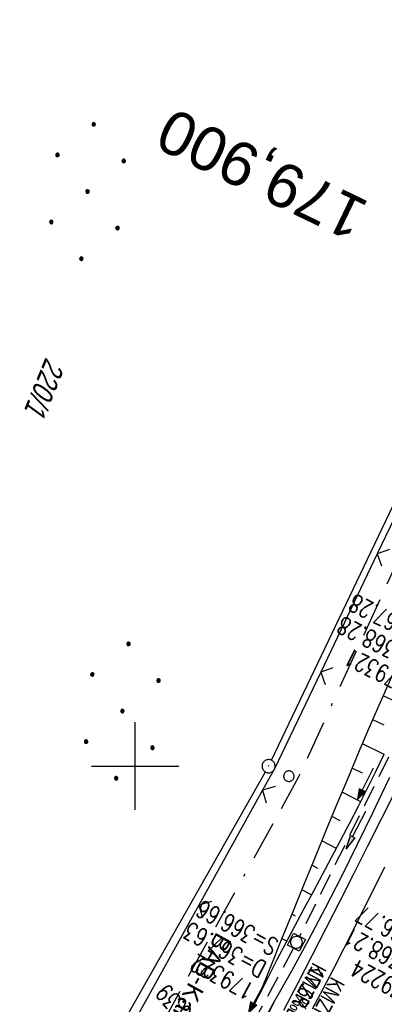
# Model space of a CAD drawing. Extents: x 507875 to 508634, y 446340 to 447363.
# Tile 46 of 70: x 508187 to 508228, y 446773 to 446885. Entities that reach past the tile are written whole.
import ezdxf
from ezdxf.enums import TextEntityAlignment as Align

# ---------------------------------------------------------------- set-up
doc = ezdxf.new("R2010")
doc.units = 0
doc.header["$LTSCALE"] = 10
doc.header["$MEASUREMENT"] = 0
for name, pattern in [('ACAD_ISO16W100', [73, 15, -6.5, 15, -6.5, 15, -7, 1, -7]), ('AUSGEZOGEN', [0]), ('LT00', [0]), ('LT17', [0.15, 0.1, -0.05]), ('STRICHLINIE2', [0.375, 0.25, -0.125])]:
    doc.linetypes.add(name, pattern=pattern)
doc.layers.get('0').update_dxf_attribs({"linetype": 'LT00'})
for name, color, linetype in [('--EK_FBR', 250, 'LT00'), ('--EK_Halt-Pfeil', 4, 'LT00'), ('--EK_Haltung', 7, 'STRICHLINIE2'), ('--EK_Haltung-Text', 140, 'LT00'), ('--EK_Schacht-Text', 5, 'LT00'), ('--EK_ST-93-1', 30, 'LT17'), ('--EL_DFK_AB_L', 21, 'LT00'), ('--EL_DFK_AB_P', 7, 'LT00'), ('--EL_Halt-Pfeil', 4, 'LT00'), ('--EL_Haltung', 182, 'STRICHLINIE2'), ('--EL_Haltung-Text', 182, 'LT00'), ('BAB-KABEL', 220, 'ACAD_ISO16W100'), ('BAB-KABEL_TEXT', 221, 'Continuous'), ('DFK_AB_L', 21, 'LT00'), ('DFK_AB_P', 7, 'LT00'), ('DFK_FLUR_NR', 250, 'LT00'), ('DFK_NUTZUNG', 250, 'LT00'), ('DFK_VERMPKT', 252, 'LT00'), ('PFEIL', 140, 'AUSGEZOGEN'), ('V127_AFBR_BAB', 250, 'LT00'), ('V127_BOESCH', 250, 'LT00'), ('V127_BOSCHUNG', 250, 'LT00'), ('V127_GRABEN', 250, 'LT00'), ('V127_KA_MULD', 182, 'LT00'), ('V127_LD_MARK', 250, 'LT00'), ('V127_RASTER', 250, 'LT00'), ('V127_ZAUN', 40, 'LT00')]:
    doc.layers.add(name, color=color, linetype=linetype)
doc.styles.add('Beschrift', font='ARIAL.TTF')
doc.styles.add('Haltungsbeschriftung', font='ARIAL.TTF', dxfattribs={"width": 0.75})
doc.styles.add('schachtbeschriftung', font='romans.shx', dxfattribs={"width": 0.75, "height": 2})
doc.styles.get("Standard").update_dxf_attribs({"font": 'ARIAL.TTF'})

# ---------------------------------------------------------------- blocks, each defined once
blk = doc.blocks.new('SYMB7010')
at = {"color": 0, "linetype": 'ByBlock'}
for points in [[(-0.031408, 0.499213), (-0.093728, 0.49134), (-0.15457, 0.475719), (-0.212975, 0.452595), (-0.268021, 0.422333), (-0.31884, 0.385411), (-0.36463, 0.342411), (-0.40467, 0.29401), (-0.438329, 0.240973), (-0.465074, 0.184136), (-0.484486, 0.124395), (-0.496256, 0.062692), (-0.5002, 0)], [(-0.5002, 0), (-0.496256, -0.062692), (-0.484486, -0.124395), (-0.465075, -0.184136), (-0.438329, -0.240973), (-0.404671, -0.29401), (-0.36463, -0.342411), (-0.31884, -0.385411), (-0.268021, -0.422333), (-0.212975, -0.452595), (-0.154571, -0.475719), (-0.093728, -0.49134), (-0.031408, -0.499213), (0.031408, -0.499213)], [(0.5002, 0), (0.496256, 0.062692), (0.484485, 0.124395), (0.465074, 0.184136), (0.438329, 0.240973), (0.40467, 0.29401), (0.36463, 0.342411), (0.31884, 0.385411), (0.268021, 0.422333), (0.212975, 0.452595), (0.15457, 0.475719), (0.093728, 0.49134), (0.031408, 0.499213), (-0.031408, 0.499213)], [(0.031408, -0.499213), (0.093728, -0.491341), (0.15457, -0.475719), (0.212975, -0.452595), (0.268021, -0.422333), (0.31884, -0.385411), (0.36463, -0.342411), (0.404671, -0.294011), (0.438329, -0.240974), (0.465075, -0.184136), (0.484486, -0.124395), (0.496256, -0.062692), (0.500201, 0)]]:
    blk.add_lwpolyline(points, dxfattribs=at)
blk = doc.blocks.new('Ackerland7')
at = {"layer": 'DFK_NUTZUNG', "color": 0, "linetype": 'ByBlock'}
for p, q in [((-4, 3.93), (-4, 3.67)), ((-3.95, 3.63), (-3.95, 3.97)), ((-3.9, 3.99), (-3.9, 3.61)), ((-3.85, 3.6), (-3.85, 4)), ((-3.8, 3.99), (-3.8, 3.61)), ((-3.75, 3.63), (-3.75, 3.97)), ((-3.7, 3.93), (-3.7, 3.67)), ((-3.65, 3.8), (-3.65, 3.8)), ((3.7, 3.93), (3.7, 3.67)), ((3.75, 3.63), (3.75, 3.97)), ((3.8, 3.99), (3.8, 3.61)), ((3.85, 3.6), (3.85, 4)), ((3.9, 3.99), (3.9, 3.61)), ((3.95, 3.63), (3.95, 3.97)), ((4, 3.93), (4, 3.67)), ((4.05, 3.8), (4.05, 3.8)), ((-7.85, 0.13), (-7.85, -0.13)), ((-7.8, -0.17), (-7.8, 0.17)), ((-7.75, 0.19), (-7.75, -0.19)), ((-7.7, -0.2), (-7.7, 0.2)), ((-7.65, 0.19), (-7.65, -0.19)), ((-7.6, -0.17), (-7.6, 0.17)), ((-7.55, 0.13), (-7.55, -0.13)), ((-7.5, 0), (-7.5, 0)), ((-0.15, 0.13), (-0.15, -0.13)), ((-0.1, -0.17), (-0.1, 0.17)), ((-0.05, 0.19), (-0.05, -0.19)), ((0, -0.2), (0, 0.2)), ((0.05, 0.19), (0.05, -0.19)), ((0.1, -0.17), (0.1, 0.17)), ((0.15, 0.13), (0.15, -0.13)), ((0.2, 0), (0.2, 0)), ((7.55, 0.13), (7.55, -0.13)), ((7.6, -0.17), (7.6, 0.17)), ((7.65, 0.19), (7.65, -0.19)), ((7.7, -0.2), (7.7, 0.2)), ((7.75, 0.19), (7.75, -0.19)), ((7.8, -0.17), (7.8, 0.17)), ((7.85, 0.13), (7.85, -0.13)), ((7.9, 0), (7.9, 0)), ((-4, -3.67), (-4, -3.93)), ((-3.95, -3.97), (-3.95, -3.63)), ((-3.9, -3.61), (-3.9, -3.99)), ((-3.85, -4), (-3.85, -3.6)), ((-3.8, -3.61), (-3.8, -3.99)), ((-3.75, -3.97), (-3.75, -3.63)), ((-3.7, -3.67), (-3.7, -3.93)), ((-3.65, -3.8), (-3.65, -3.8)), ((3.7, -3.67), (3.7, -3.93)), ((3.75, -3.97), (3.75, -3.63)), ((3.8, -3.61), (3.8, -3.99)), ((3.85, -4), (3.85, -3.6)), ((3.9, -3.61), (3.9, -3.99)), ((3.95, -3.97), (3.95, -3.63)), ((4, -3.67), (4, -3.93)), ((4.05, -3.8), (4.05, -3.8))]:
    blk.add_line(p, q, dxfattribs=at)
for points in [[(-3.65, 3.8), (-3.67, 3.89), (-3.73, 3.96), (-3.81, 3.99), (-3.89, 3.99), (-3.97, 3.96), (-4.03, 3.89), (-4.05, 3.8), (-4.03, 3.71), (-3.97, 3.64), (-3.89, 3.6), (-3.81, 3.6), (-3.73, 3.64), (-3.67, 3.71), (-3.65, 3.8)], [(4.05, 3.8), (4.03, 3.89), (3.97, 3.96), (3.89, 3.99), (3.81, 3.99), (3.73, 3.96), (3.67, 3.89), (3.65, 3.8), (3.67, 3.71), (3.73, 3.64), (3.81, 3.61), (3.89, 3.61), (3.97, 3.64), (4.03, 3.71), (4.05, 3.8)], [(-7.5, 0), (-7.52, 0.09), (-7.58, 0.16), (-7.66, 0.19), (-7.74, 0.19), (-7.82, 0.16), (-7.88, 0.09), (-7.9, 0)], [(0.2, 0), (0.18, 0.09), (0.12, 0.16), (0.04, 0.19), (-0.04, 0.19), (-0.12, 0.16), (-0.18, 0.09), (-0.2, 0)], [(-0.2, 0), (-0.18, -0.09), (-0.12, -0.16), (-0.04, -0.19), (0.04, -0.19), (0.12, -0.16), (0.18, -0.09), (0.2, 0)], [(7.9, 0), (7.88, 0.09), (7.82, 0.16), (7.74, 0.19), (7.66, 0.19), (7.58, 0.16), (7.52, 0.09), (7.5, 0)], [(7.5, 0), (7.52, -0.09), (7.58, -0.16), (7.66, -0.19), (7.74, -0.19), (7.82, -0.16), (7.88, -0.09), (7.9, 0)], [(-7.9, 0), (-7.88, -0.09), (-7.82, -0.16), (-7.74, -0.19), (-7.66, -0.19), (-7.58, -0.16), (-7.52, -0.09), (-7.5, 0)], [(-3.65, -3.8), (-3.67, -3.71), (-3.73, -3.64), (-3.81, -3.61), (-3.89, -3.61), (-3.97, -3.64), (-4.03, -3.71), (-4.05, -3.8), (-4.03, -3.89), (-3.97, -3.96), (-3.89, -3.99), (-3.81, -3.99), (-3.73, -3.96), (-3.67, -3.89), (-3.65, -3.8)], [(4.05, -3.8), (4.03, -3.71), (3.97, -3.64), (3.89, -3.61), (3.81, -3.61), (3.73, -3.64), (3.67, -3.71), (3.65, -3.8), (3.67, -3.89), (3.73, -3.96), (3.81, -3.99), (3.89, -3.99), (3.97, -3.96), (4.03, -3.89), (4.05, -3.8)]]:
    blk.add_lwpolyline(points, dxfattribs=at)
blk = doc.blocks.new('SYMB0024')
at = {"color": 0, "linetype": 'ByBlock'}
for p, q in [((-0.5, 0.5), (0, 0)), ((0, 0), (0.5, 0.5))]:
    blk.add_line(p, q, dxfattribs=at)
blk = doc.blocks.new('Pfreil3')
at = {"layer": 'PFEIL'}
blk.add_hatch(color=256, dxfattribs=at).paths.add_polyline_path([(-1.55, 0.27), (-1.55, -0.27), (0, 0)])
for p, q in [((-1.55, 0), (-4.83, 0)), ((-1.55, -0.27), (-1.55, 0.27)), ((-1.55, 0.27), (0, 0)), ((0, 0), (-1.55, -0.27))]:
    blk.add_line(p, q, dxfattribs=at)
blk = doc.blocks.new('SYMB1210')
at = {"color": 0, "linetype": 'ByBlock'}
blk.add_line((0.018815, -0.179014), (0.055623, -0.17119), dxfattribs=at)
for points in [[(-0.2, -0.2), (-0.2, 0.2), (0.2, 0.2), (0.2, -0.2), (-0.2, -0.2)], [(0.018815, 0.179014), (-0.018815, 0.179014), (-0.055623, 0.17119), (-0.09, 0.155885), (-0.120444, 0.133766), (-0.145623, 0.105801), (-0.164438, 0.073213), (-0.176067, 0.037424), (-0.18, 0)], [(-0.18, 0), (-0.176067, -0.037424), (-0.164438, -0.073213), (-0.145623, -0.105801), (-0.120444, -0.133766), (-0.09, -0.155885), (-0.055623, -0.17119), (-0.018815, -0.179014), (0.018815, -0.179014)], [(0.18, 0), (0.176067, 0.037424), (0.164438, 0.073213), (0.145623, 0.105801), (0.120444, 0.133766), (0.09, 0.155885), (0.055623, 0.17119), (0.018815, 0.179014)], [(0.055623, -0.17119), (0.09, -0.155885), (0.120444, -0.133766), (0.145623, -0.105801), (0.164438, -0.073213), (0.176067, -0.037424), (0.18, 0)]]:
    blk.add_lwpolyline(points, dxfattribs=at)
blk = doc.blocks.new('SYMB0003')
at = {"color": 0, "linetype": 'ByBlock'}
for p, q in [((-0.015712, 0), (0.010166, 0.012015)), ((0, -0.021257), (-0.015712, 0)), ((0.010166, 0.012015), (0, -0.021257))]:
    blk.add_line(p, q, dxfattribs=at)
for points in [[(-0.031395, 0.499013), (-0.093691, 0.491144), (-0.154509, 0.475528), (-0.21289, 0.452414), (-0.267913, 0.422164), (-0.318712, 0.385257), (-0.364484, 0.342274), (-0.404509, 0.293893), (-0.438154, 0.240877), (-0.464888, 0.184062), (-0.484292, 0.124345), (-0.496058, 0.062667), (-0.5, 0)], [(-0.5, 0), (-0.496058, -0.062667), (-0.484292, -0.124345), (-0.464888, -0.184062), (-0.438154, -0.240877), (-0.404509, -0.293893), (-0.364485, -0.342274), (-0.318712, -0.385257), (-0.267914, -0.422164), (-0.21289, -0.452414), (-0.154509, -0.475529), (-0.093691, -0.491144), (-0.031395, -0.499014), (0.031395, -0.499014)], [(0.5, 0), (0.496057, 0.062667), (0.484292, 0.124345), (0.464888, 0.184062), (0.438153, 0.240877), (0.404509, 0.293893), (0.364484, 0.342274), (0.318712, 0.385257), (0.267913, 0.422164), (0.21289, 0.452414), (0.154509, 0.475528), (0.093691, 0.491144), (0.031395, 0.499013), (-0.031395, 0.499013)], [(0.031395, -0.499014), (0.093691, -0.491144), (0.154509, -0.475529), (0.21289, -0.452414), (0.267914, -0.422164), (0.318712, -0.385257), (0.364485, -0.342274), (0.404509, -0.293893), (0.438154, -0.240877), (0.464889, -0.184062), (0.484292, -0.124345), (0.496058, -0.062667), (0.5, 0)]]:
    blk.add_lwpolyline(points, dxfattribs=at)
blk = doc.blocks.new('SYMB0070')
at = {"color": 0, "linetype": 'ByBlock'}
for p, q in [((-0.5, 0), (0.2, 0)), ((0.5, 0), (0.2, 0.1)), ((0.2, 0.1), (0.2, 0)), ((0.468, 0), (0.21, 0.086)), ((0.21, 0.086), (0.21, -0.086)), ((0.21, -0.086), (0.468, 0)), ((0.22, -0.072), (0.437, 0)), ((0.23, -0.058), (0.405, 0)), ((0.24, -0.045), (0.374, 0)), ((0.342, 0), (0.25, 0.031)), ((0.25, 0.031), (0.25, -0.031)), ((0.25, -0.031), (0.342, 0)), ((0.26, -0.017), (0.31, 0)), ((0.27, -0.003), (0.279, 0))]:
    blk.add_line(p, q, dxfattribs=at)
for points in [[(0.2, 0), (0.2, -0.1), (0.5, 0)], [(0.437, 0), (0.22, 0.072), (0.22, -0.072)], [(0.405, 0), (0.23, 0.058), (0.23, -0.058)], [(0.374, 0), (0.24, 0.045), (0.24, -0.045)], [(0.31, 0), (0.26, 0.017), (0.26, -0.017)], [(0.279, 0), (0.27, 0.003), (0.27, -0.003)]]:
    blk.add_lwpolyline(points, dxfattribs=at)

msp = doc.modelspace()

# ---------------------------------------------------------------- linework, layer by layer
at = {"layer": '--EK_FBR'}
msp.add_lwpolyline([(508230.83, 446799.37), (508228.13, 446794.01), (508226.55, 446790.87), (508224.97, 446787.73), (508223.38, 446784.59), (508221.79, 446781.46), (508220.19, 446778.33), (508218.58, 446775.21), (508216.96, 446772.09)], dxfattribs=at)
at = {"layer": '--EK_Haltung'}
for p, q in [((508235.62, 446814.45), (508218.76, 446780.55)), ((508218.07, 446779.22), (508211.52, 446767.02))]:
    msp.add_line(p, q, dxfattribs=at)
at = {"layer": '--EL_DFK_AB_L'}
for p, q in [((508215.56, 446800.66), (508261.98, 446897.87)), ((508129.45, 446648.88), (508214.87, 446799.33))]:
    msp.add_line(p, q, dxfattribs=at)
at = {"layer": '--EL_Haltung'}
for p, q in [((508235.62, 446814.45), (508218.76, 446780.55)), ((508218.07, 446779.22), (508211.52, 446767.02))]:
    msp.add_line(p, q, dxfattribs=at)
at = {"layer": 'BAB-KABEL', "ltscale": 0.03, "flags": 128}
msp.add_lwpolyline([(508403.91, 447290.53), (508402.03, 447282.82), (508386.1, 447280.45), (508366.68, 447274.03), (508361.37, 447269.7), (508361.66, 447256.67), (508362.44, 447209.01), (508362.58, 447196.37), (508363.06, 447183.59), (508362.05, 447181.3), (508353.7, 447155.98), (508356.39, 447152.75), (508357.89, 447150.94), (508345.99, 447106.96), (508319.98, 447031.32), (508314.89, 447014.99), (508307.5, 446987.6), (508299.95, 446957.55), (508297.33, 446948.16), (508293.93, 446941.35), (508287.31, 446931.65), (508277.45, 446917.5), (508268.65, 446905.43), (508266.72, 446901.97), (508263.92, 446896.05), (508236.79, 446838.25), (508218.67, 446798.75), (508182, 446732.5), (508173.76, 446722.03), (508158.32, 446691.58), (508134.64, 446653.79), (508129.8, 446634.85), (508127.62, 446632.93), (508117.24, 446626.48), (508107.49, 446619.07), (508101.7, 446595.11), (508091.07, 446575.78), (508081, 446555.55), (508070.49, 446543.96), (508052.78, 446538.01), (508053.27, 446532.87), (508054.03, 446526.66), (508053.05, 446512.52), (508031.72, 446493.74), (508025.76, 446492.1), (508020.21, 446489.1), (508016.01, 446486.75), (508018.85, 446477.05), (508018.71, 446455.03), (508018.06, 446449.03)], dxfattribs=at)
at = {"layer": 'DFK_AB_L'}
for p, q in [((508215.56, 446800.66), (508261.98, 446897.87)), ((508129.45, 446648.88), (508214.87, 446799.33))]:
    msp.add_line(p, q, dxfattribs=at)
at = {"layer": 'V127_AFBR_BAB'}
msp.add_lwpolyline([(508230.83, 446799.37), (508228.13, 446794.01), (508226.55, 446790.87), (508224.97, 446787.73), (508223.38, 446784.59), (508221.79, 446781.46), (508220.19, 446778.33), (508218.58, 446775.21), (508216.96, 446772.09)], dxfattribs=at)
at = {"layer": 'V127_BOESCH'}
for points in [[(508214.23, 446774), (508215.5, 446777.13), (508216.77, 446780.26), (508218.04, 446783.39), (508219.31, 446786.51), (508220.58, 446789.64), (508221.87, 446792.76), (508223.16, 446795.87), (508224.39, 446798.82), (508225.63, 446801.76), (508226.89, 446804.69), (508228.17, 446807.62), (508229.46, 446810.54)], [(508215.07, 446771.44), (508215.89, 446773.07)]]:
    msp.add_lwpolyline(points, dxfattribs=at)
at = {"layer": 'V127_BOSCHUNG'}
for p, q in [((508231.03, 446806.74), (508228.34, 446808.01)), ((508228.44, 446804.65), (508227.14, 446805.27)), ((508228.44, 446801.31), (508225.96, 446802.52)), ((508225.95, 446799.19), (508224.79, 446799.76)), ((508225.77, 446795.92), (508223.63, 446797)), ((508223.43, 446793.74), (508222.48, 446794.23)), ((508222.98, 446790.58), (508221.33, 446791.46)), ((508220.88, 446788.3), (508220.19, 446788.67)), ((508220.15, 446785.29), (508219.05, 446785.87)), ((508218.32, 446782.87), (508217.91, 446783.08)), ((508217.32, 446780), (508216.78, 446780.29))]:
    msp.add_line(p, q, dxfattribs=at)
at = {"layer": 'V127_GRABEN'}
for points in [[(508213.52, 446772.54), (508214.23, 446774), (508215.22, 446775.96), (508216.23, 446777.92), (508217.25, 446779.86), (508218.28, 446781.81), (508219.32, 446783.74), (508220.36, 446785.68), (508221.4, 446787.62), (508222.44, 446789.56), (508223.47, 446791.5), (508224.49, 446793.44), (508225.5, 446795.4), (508226.5, 446797.38), (508227.49, 446799.37), (508228.46, 446801.36)], [(508214.87, 446771.3), (508215.89, 446773.07), (508217.88, 446776.63), (508219.82, 446780.21), (508221.73, 446783.82), (508223.59, 446787.44), (508225.41, 446791.09), (508227.19, 446794.75), (508228.14, 446796.75), (508229.08, 446798.74)]]:
    msp.add_lwpolyline(points, dxfattribs=at)
at = {"layer": 'V127_LD_MARK'}
msp.add_lwpolyline([(508228.47, 446788.47), (508227.33, 446786.14), (508226.17, 446783.81), (508225.01, 446781.48), (508223.83, 446779.16), (508222.64, 446776.85), (508221.43, 446774.55), (508220.2, 446772.26)], dxfattribs=at)
at = {"layer": 'V127_RASTER'}
for p, q in [((508200, 446795), (508200, 446805)), ((508195, 446800), (508205, 446800))]:
    msp.add_line(p, q, dxfattribs=at)
at = {"layer": 'V127_ZAUN'}
for p, q in [((508234.13, 446837.76), (508227.66, 446824.23)), ((508227.66, 446824.23), (508221.19, 446810.7)), ((508214.56, 446797.24), (508207.28, 446784.13)), ((508207.28, 446784.13), (508199.99, 446771.02))]:
    msp.add_line(p, q, dxfattribs=at)
msp.add_lwpolyline([(508221.19, 446810.7), (508215.91, 446799.66), (508214.56, 446797.24)], dxfattribs=at)

# ---------------------------------------------------------------- block references
at = {"layer": '--EK_Halt-Pfeil', "yscale": 4, "zscale": 4}
for p, xscale, rotation in [((508226.29, 446797.95), 4.000000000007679, 243.5558200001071), ((508213.91, 446773.59), 4.000000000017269, 241.7783499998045)]:
    msp.add_blockref('SYMB0070', p, dxfattribs=dict(at, xscale=xscale, rotation=rotation))
at = {"layer": '--EL_DFK_AB_P', "xscale": 1.500000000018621, "yscale": 1.5, "zscale": 1.5, "rotation": 264.7377099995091}
msp.add_blockref('SYMB0003', (508215.24, 446799.98), dxfattribs=at)
at = {"layer": '--EL_Halt-Pfeil', "yscale": 4, "zscale": 4}
for p, xscale, rotation in [((508226.29, 446797.95), 4.000000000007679, 243.5558200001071), ((508213.91, 446773.59), 4.000000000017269, 241.7783499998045)]:
    msp.add_blockref('SYMB0070', p, dxfattribs=dict(at, xscale=xscale, rotation=rotation))
at = {"layer": 'DFK_AB_P', "xscale": 1.500000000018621, "yscale": 1.5, "zscale": 1.5, "rotation": 264.7377099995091}
msp.add_blockref('SYMB0003', (508215.24, 446799.98), dxfattribs=at)
at = {"layer": 'DFK_NUTZUNG', "rotation": 264.7376999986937}
for p in [(508194.56, 446865.56), (508198.54, 446806.27)]:
    msp.add_blockref('Ackerland7', p, dxfattribs=at)
at = {"layer": 'DFK_VERMPKT', "xscale": 1.200000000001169, "yscale": 1.200000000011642, "zscale": 1.2, "rotation": 264.7377100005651}
msp.add_blockref('SYMB7010', (508217.56, 446798.84), dxfattribs=at)
at = {"layer": 'PFEIL', "rotation": 242.3420246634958}
msp.add_blockref('Pfreil3', (508224.12, 446790.56), dxfattribs=at)
at = {"layer": 'V127_KA_MULD', "xscale": 3.800000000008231, "yscale": 3.800000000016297, "zscale": 3.8, "rotation": 62.16590088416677}
msp.add_blockref('SYMB1210', (508218.42, 446779.88), dxfattribs=at)
at = {"layer": 'V127_ZAUN', "xscale": 2.1, "yscale": 2.1, "zscale": 2.1}
for p, rotation in [((508227.66, 446824.23), 244.4330899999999), ((508221.19, 446810.7), 244.4330899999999), ((508214.56, 446797.24), 240.93266), ((508207.28, 446784.13), 240.93266)]:
    msp.add_blockref('SYMB0024', p, dxfattribs=dict(at, rotation=rotation))

# ---------------------------------------------------------------- texts
at = {"layer": '--EK_Haltung-Text', "style": 'Haltungsbeschriftung', "width": 0.75}
for s, p in [('17.6‰ 15.35m', (508220.17, 446777.26)), ('KMZR DN 350', (508222.42, 446776.05))]:
    msp.add_text(s, height=1.8, rotation=-118.2216, dxfattribs=at).set_placement(p)
at = {"layer": '--EK_Schacht-Text', "style": 'schachtbeschriftung', "width": 0.75}
for s, rotation, p in [('S=367.28', -206.4442, (508234.05, 446815.23)), ('D=368.28', -206.4442, (508232.77, 446812.65)), ('179321', -206.4442, (508231.49, 446810.07)), ('S=366.66', -208.2216, (508216.53, 446780.05)), ('S=366.77', -207.3059, (508234.8, 446779.58)), ('D=367.63', -208.2216, (508215.17, 446777.51)), ('D=368.21', -207.3059, (508233.48, 446777.02)), ('179322', -208.2216, (508213.8, 446774.97)), ('179224', -207.3059, (508232.16, 446774.46)), ('S=366.39', -227.6402, (508210.39, 446767.89))]:
    msp.add_text(s, height=2, rotation=rotation, dxfattribs=at).set_placement(p)
at = {"layer": '--EK_ST-93-1', "style": 'Beschrift'}
msp.add_text('179,900', height=5, rotation=-205.7148, dxfattribs=at).set_placement((508225.84, 446862.02), align=Align.MIDDLE_LEFT)
at = {"layer": '--EL_Haltung-Text', "style": 'Haltungsbeschriftung', "width": 0.75}
msp.add_text('KMZR DN 350', height=1.8, rotation=-118.2216, dxfattribs=at).set_placement((508220.33, 446777.68))
at = {"layer": 'BAB-KABEL_TEXT', "insert": (508206, 446775.18), "char_height": 2, "attachment_point": 8, "rotation": 241.0615, "style": 'Beschrift'}
msp.add_mtext('BAB-Kabel', dxfattribs=at)
at = {"layer": 'DFK_FLUR_NR', "oblique": 13.754, "width": 0.75}
msp.add_text('220/1', height=2.5, rotation=247.6521, dxfattribs=at).set_placement((508189.8, 446846.72))

doc.saveas('drawing.dxf')
